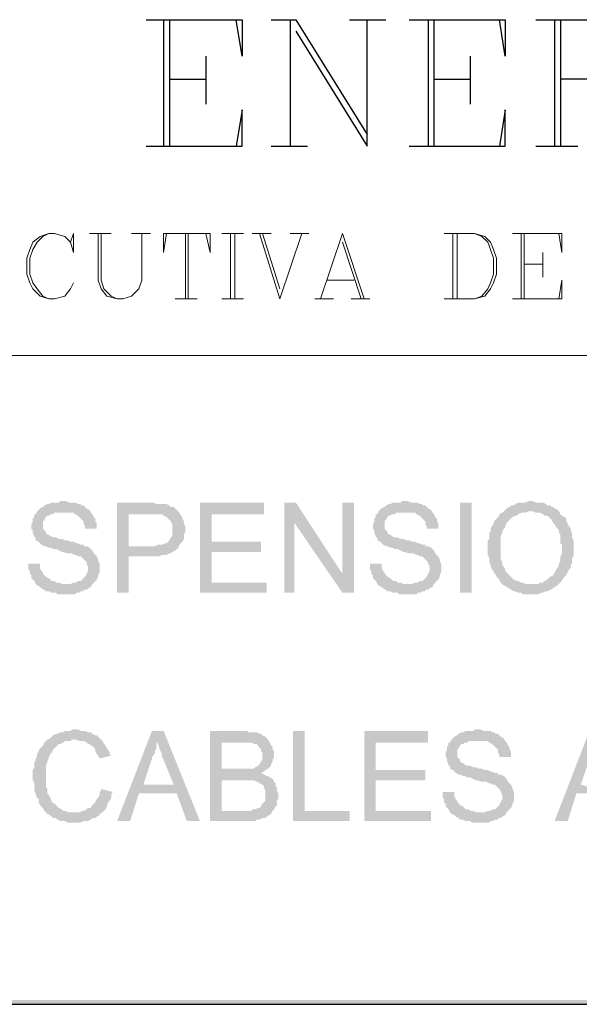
# Model space of a CAD drawing. Header units: millimetres. Extents: x 8 to 202, y 3 to 294.
# Tile 3 of 10: x 107 to 123, y 3 to 32. Entities that reach past the tile are written whole.
import ezdxf

# ---------------------------------------------------------------- set-up
doc = ezdxf.new("R2010")
doc.units = ezdxf.units.MM
doc.layers.add('DGE_CONTORNOS', color=7, linetype='Continuous', lineweight=0)
doc.layers.add('DGE_RELLENO', color=7, linetype='Continuous', lineweight=0)

msp = doc.modelspace()

# ---------------------------------------------------------------- hatches: boundary and pattern name
at = {"layer": 'DGE_RELLENO', "true_color": 0x000000}
for points in [[(107.95, 17.8929), (107.8653, 17.8929), (107.823, 17.8506), (107.6113, 17.8506), (107.5267, 17.8083), (107.4843, 17.8083), (107.3997, 17.7659), (107.3573, 17.7236), (107.2727, 17.6813), (107.2303, 17.639), (107.188, 17.5966), (107.1457, 17.5119), (107.1033, 17.5119), (107.1033, 17.4273), (107.061, 17.3849), (107.061, 17.3003), (107.0187, 17.2156), (107.0187, 17.0886), (107.061, 17.0463), (107.061, 16.9616), (107.1033, 16.8769), (107.1033, 16.8346), (107.1457, 16.8346), (107.1457, 16.7499), (107.2303, 16.7076), (107.2727, 16.6653), (107.315, 16.623), (107.3997, 16.5806), (107.442, 16.5806), (107.5267, 16.5383), (107.569, 16.5383), (107.6537, 16.4959), (107.7383, 16.4959), (107.823, 16.4536), (107.9077, 16.4113), (107.95, 16.4113), (108.077, 16.3689), (108.204, 16.3689), (108.2887, 16.3266), (108.331, 16.3266), (108.3733, 16.2843), (108.458, 16.2843), (108.5003, 16.2419), (108.5427, 16.1996), (108.585, 16.1573), (108.6273, 16.115), (108.6273, 16.0726), (108.6697, 15.988), (108.6697, 15.8609), (108.6273, 15.7763), (108.585, 15.6916), (108.5427, 15.6493), (108.5003, 15.607), (108.458, 15.5646), (108.3733, 15.5646), (108.331, 15.5223), (108.2463, 15.5223), (108.1617, 15.4799), (107.1457, 15.4799), (107.188, 15.4376), (107.2727, 15.3953), (107.315, 15.3529), (107.3997, 15.3106), (107.442, 15.2683), (107.5267, 15.2683), (107.6113, 15.2259), (107.7383, 15.2259), (107.7807, 15.1836), (108.0347, 15.1836), (108.2887, 15.1836), (108.331, 15.2259), (108.4157, 15.2259), (108.458, 15.2683), (108.5427, 15.2683), (108.5427, 15.3106), (108.6273, 15.3106), (108.6697, 15.3529), (108.7543, 15.3953), (108.7967, 15.4799), (108.839, 15.5223), (108.8813, 15.5646), (108.9237, 15.607), (108.966, 15.6916), (108.966, 15.7339), (109.0083, 15.8186), (109.0083, 16.0726), (108.966, 16.1573), (108.966, 16.1996), (108.9237, 16.2843), (108.8813, 16.3266), (108.839, 16.3689), (108.7967, 16.4536), (108.7543, 16.4959), (108.712, 16.5383), (108.6273, 16.5806), (108.5427, 16.5806), (108.5427, 16.623), (108.458, 16.623), (108.3733, 16.6653), (108.331, 16.6653), (108.2463, 16.7076), (108.1617, 16.7076), (108.077, 16.7499), (107.9923, 16.7499), (107.9077, 16.7923), (107.823, 16.7923), (107.7383, 16.8346), (107.6537, 16.8346), (107.569, 16.8769), (107.5267, 16.9193), (107.4843, 16.9193), (107.442, 16.9616), (107.442, 17.0039), (107.3997, 17.0463), (107.3573, 17.0886), (107.3573, 17.3003), (107.3997, 17.3426), (107.442, 17.4273), (107.4843, 17.4696), (107.5267, 17.4696), (107.569, 17.5119), (107.6537, 17.5119), (107.696, 17.5543), (108.7543, 17.5543), (108.712, 17.639), (108.6273, 17.6813), (108.585, 17.7236), (108.5427, 17.7659), (108.458, 17.7659), (108.458, 17.8083), (108.3733, 17.8083), (108.331, 17.8506), (108.1193, 17.8506), (108.0347, 17.8929)], [(110.49, 17.8506), (109.5163, 17.8506), (109.5163, 15.2259), (109.855, 15.2259), (109.855, 16.2843), (110.744, 16.2843), (110.8287, 16.3266), (110.9557, 16.3266), (111.0403, 16.3689), (111.0827, 16.3689), (111.125, 16.4113), (111.2097, 16.4536), (111.252, 16.4959), (111.2943, 16.4959), (111.2943, 16.5383), (109.855, 16.5806), (109.855, 17.5119), (110.5323, 17.5119), (111.3367, 17.5543), (111.2943, 17.5966), (111.252, 17.639), (111.2097, 17.6813), (111.1673, 17.7236), (111.0827, 17.7236), (111.0403, 17.7659), (110.9557, 17.8083), (110.871, 17.8083), (110.6593, 17.8083), (110.5747, 17.8506)], [(113.792, 17.8506), (111.9293, 17.8506), (111.9293, 15.2259), (113.8767, 15.2259), (113.8767, 15.5223), (112.268, 15.5223), (112.268, 16.4113), (113.7073, 16.4113), (113.7073, 16.7076), (112.268, 16.7076), (112.268, 17.5119), (113.792, 17.5119)], [(114.7233, 17.8506), (114.3847, 17.8506), (114.3847, 15.2259), (114.681, 15.2259), (114.681, 17.2579)], [(114.7233, 17.8506), (114.681, 17.2579), (116.078, 15.2259), (116.078, 15.7763)], [(116.4167, 17.8506), (116.078, 17.8506), (116.078, 15.2259), (116.4167, 15.2259)], [(117.8983, 17.8929), (117.8137, 17.8929), (117.7713, 17.8506), (117.5597, 17.8506), (117.475, 17.8083), (117.4327, 17.8083), (117.348, 17.7659), (117.3057, 17.7236), (117.221, 17.6813), (117.1787, 17.639), (117.1363, 17.5966), (117.094, 17.5119), (117.0517, 17.5119), (117.0517, 17.4273), (117.0093, 17.3849), (117.0093, 17.3003), (116.967, 17.2156), (116.967, 17.0886), (117.0093, 17.0463), (117.0093, 16.9616), (117.0517, 16.8769), (117.0517, 16.8346), (117.094, 16.8346), (117.094, 16.7499), (117.1787, 16.7076), (117.221, 16.6653), (117.2633, 16.623), (117.348, 16.5806), (117.3903, 16.5806), (117.475, 16.5383), (117.5173, 16.5383), (117.602, 16.4959), (117.6867, 16.4959), (117.7713, 16.4536), (117.856, 16.4113), (117.8983, 16.4113), (118.0253, 16.3689), (118.1523, 16.3689), (118.237, 16.3266), (118.2793, 16.3266), (118.3217, 16.2843), (118.4063, 16.2843), (118.4487, 16.2419), (118.491, 16.1996), (118.5333, 16.1573), (118.5757, 16.115), (118.5757, 16.0726), (118.618, 15.988), (118.618, 15.8609), (118.5757, 15.7763), (118.5333, 15.6916), (118.491, 15.6493), (118.4487, 15.607), (118.4063, 15.5646), (118.3217, 15.5646), (118.2793, 15.5223), (118.1947, 15.5223), (118.11, 15.4799), (117.094, 15.4799), (117.1363, 15.4376), (117.221, 15.3953), (117.2633, 15.3529), (117.348, 15.3106), (117.3903, 15.2683), (117.475, 15.2683), (117.5597, 15.2259), (117.6867, 15.2259), (117.729, 15.1836), (117.983, 15.1836), (118.237, 15.1836), (118.2793, 15.2259), (118.364, 15.2259), (118.4063, 15.2683), (118.491, 15.2683), (118.491, 15.3106), (118.5757, 15.3106), (118.618, 15.3529), (118.7027, 15.3953), (118.745, 15.4799), (118.7873, 15.5223), (118.8297, 15.5646), (118.872, 15.607), (118.9143, 15.6916), (118.9143, 15.7339), (118.9567, 15.8186), (118.9567, 16.0726), (118.9143, 16.1573), (118.9143, 16.1996), (118.872, 16.2843), (118.8297, 16.3266), (118.7873, 16.3689), (118.745, 16.4536), (118.7027, 16.4959), (118.6603, 16.5383), (118.5757, 16.5806), (118.491, 16.5806), (118.491, 16.623), (118.4063, 16.623), (118.3217, 16.6653), (118.2793, 16.6653), (118.1947, 16.7076), (118.11, 16.7076), (118.0253, 16.7499), (117.9407, 16.7499), (117.856, 16.7923), (117.7713, 16.7923), (117.6867, 16.8346), (117.602, 16.8346), (117.5173, 16.8769), (117.475, 16.9193), (117.4327, 16.9193), (117.3903, 16.9616), (117.3903, 17.0039), (117.348, 17.0463), (117.3057, 17.0886), (117.3057, 17.3003), (117.348, 17.3426), (117.3903, 17.4273), (117.4327, 17.4696), (117.475, 17.4696), (117.5173, 17.5119), (117.602, 17.5119), (117.6443, 17.5543), (118.7027, 17.5543), (118.6603, 17.639), (118.5757, 17.6813), (118.5333, 17.7236), (118.491, 17.7659), (118.4063, 17.7659), (118.4063, 17.8083), (118.3217, 17.8083), (118.2793, 17.8506), (118.0677, 17.8506), (117.983, 17.8929)], [(119.507, 17.8506), (119.8457, 17.8506), (119.8457, 15.2259), (119.507, 15.2259), (119.507, 17.8506)], [(121.5813, 17.8929), (121.4967, 17.8929), (121.412, 17.8506), (121.2003, 17.8506), (121.1157, 17.8083), (121.0733, 17.7659), (120.9887, 17.7659), (120.9463, 17.7236), (120.8617, 17.6813), (120.8193, 17.639), (120.777, 17.5966), (121.6237, 17.5966), (121.7083, 17.5543), (121.8353, 17.5543), (121.92, 17.5119), (121.9623, 17.4696), (122.047, 17.4696), (122.0893, 17.4273), (122.1317, 17.3849), (122.174, 17.3426), (122.2163, 17.2579), (122.2587, 17.2156), (122.301, 17.131), (122.3433, 17.0886), (122.3857, 17.0463), (122.3857, 16.9616), (122.428, 16.9193), (122.428, 16.6653), (122.4703, 16.623), (122.4703, 16.3689), (122.428, 16.2843), (122.428, 16.1573), (122.3857, 16.0726), (122.3857, 16.0303), (122.3433, 15.9456), (122.301, 15.9033), (122.301, 15.8609), (122.2587, 15.8186), (122.2163, 15.7339), (122.1317, 15.6916), (122.0893, 15.6493), (122.047, 15.607), (121.9623, 15.5646), (121.92, 15.5223), (121.8353, 15.5223), (121.793, 15.4799), (121.5813, 15.4799), (122.3857, 15.4799), (122.428, 15.5223), (122.4703, 15.5646), (122.5127, 15.6493), (122.555, 15.6916), (122.5973, 15.7339), (122.6397, 15.8186), (122.682, 15.9033), (122.7243, 15.9456), (122.7243, 16.0303), (122.7667, 16.0726), (122.7667, 16.2419), (122.809, 16.2843), (122.809, 16.7499), (122.7667, 16.8346), (122.7667, 16.9616), (122.7243, 17.0463), (122.7243, 17.0886), (122.682, 17.1733), (122.6397, 17.2156), (122.6397, 17.2579), (122.5973, 17.3003), (122.5973, 17.3849), (122.555, 17.4273), (122.4703, 17.4696), (122.428, 17.5119), (122.3857, 17.5966), (122.3433, 17.639), (122.2587, 17.6813), (122.2163, 17.7236), (122.174, 17.7236), (122.1317, 17.7659), (122.047, 17.7659), (122.0047, 17.8083), (121.92, 17.8506), (121.7083, 17.8506), (121.6237, 17.8929)], [(108.7543, 17.5543), (107.95, 17.5543), (108.2463, 17.5543), (108.2887, 17.5119), (108.3733, 17.4696), (108.4157, 17.4273), (108.458, 17.3849), (108.5003, 17.3426), (108.5427, 17.3003), (108.5427, 17.2156), (108.585, 17.1733), (108.585, 17.0886), (108.9237, 17.0886), (108.9237, 17.2579), (108.8813, 17.3003), (108.8813, 17.3849), (108.839, 17.4273), (108.7967, 17.5119)], [(111.3367, 17.5543), (110.5323, 17.5119), (110.8287, 17.5119), (110.871, 17.4696), (110.9557, 17.4273), (110.998, 17.3849), (111.0403, 17.3426), (111.0827, 17.3003), (111.125, 17.2156), (111.125, 16.8769), (111.0827, 16.8346), (111.0403, 16.7499), (110.998, 16.7076), (110.9557, 16.6653), (110.9133, 16.6653), (110.8287, 16.623), (110.7017, 16.623), (110.617, 16.5806), (109.855, 16.5806), (111.2943, 16.5383), (111.3367, 16.623), (111.379, 16.6653), (111.4213, 16.7076), (111.4637, 16.7923), (111.4637, 16.9193), (111.506, 17.0039), (111.506, 17.1733), (111.4637, 17.2156), (111.4637, 17.3003), (111.4213, 17.3849), (111.4213, 17.4273), (111.379, 17.4696)], [(118.7027, 17.5543), (117.8983, 17.5543), (118.1947, 17.5543), (118.237, 17.5119), (118.3217, 17.4696), (118.364, 17.4273), (118.4063, 17.3849), (118.4487, 17.3426), (118.491, 17.3003), (118.491, 17.2156), (118.5333, 17.1733), (118.5333, 17.0886), (118.872, 17.0886), (118.872, 17.2579), (118.8297, 17.3003), (118.8297, 17.3849), (118.7873, 17.4273), (118.745, 17.5119)], [(120.777, 17.5966), (120.7347, 17.5543), (120.65, 17.5119), (120.65, 17.4696), (120.6077, 17.4273), (120.5653, 17.3849), (120.523, 17.3426), (120.4807, 17.2579), (120.4807, 17.2156), (120.4383, 17.1733), (120.396, 17.0886), (120.396, 17.0039), (120.3537, 16.9616), (120.3537, 16.7923), (120.3113, 16.7499), (120.3113, 16.3266), (120.3537, 16.2419), (120.3537, 16.115), (120.396, 16.0303), (120.396, 15.988), (120.4383, 15.9033), (120.4807, 15.8609), (120.4807, 15.8186), (120.523, 15.7763), (120.5653, 15.6916), (120.6077, 15.6493), (120.65, 15.607), (120.6923, 15.5223), (120.7347, 15.4799), (120.777, 15.4376), (120.8617, 15.3953), (120.904, 15.3529), (120.9463, 15.3529), (120.9887, 15.3106), (121.0733, 15.2683), (121.1157, 15.2683), (121.2003, 15.2259), (121.285, 15.2259), (121.3273, 15.1836), (121.5813, 15.1836), (121.793, 15.1836), (121.8777, 15.2259), (121.92, 15.2259), (122.0047, 15.2683), (122.047, 15.2683), (122.1317, 15.3106), (122.2163, 15.3529), (122.2587, 15.3953), (122.3433, 15.4376), (122.3857, 15.4799), (121.412, 15.4799), (121.3273, 15.5223), (121.285, 15.5223), (121.2003, 15.5646), (121.158, 15.5646), (121.0733, 15.607), (121.031, 15.6493), (120.9887, 15.6916), (120.9463, 15.7339), (120.904, 15.7763), (120.8617, 15.8186), (120.8193, 15.8609), (120.8193, 15.9033), (120.777, 15.988), (120.7347, 16.0303), (120.7347, 16.115), (120.6923, 16.1996), (120.6923, 16.8769), (120.7347, 16.9616), (120.7347, 17.0039), (120.777, 17.0886), (120.8193, 17.131), (120.8193, 17.1733), (120.8617, 17.2579), (120.904, 17.3003), (120.9463, 17.3426), (120.9887, 17.3849), (121.031, 17.4273), (121.1157, 17.4696), (121.158, 17.4696), (121.2003, 17.5119), (121.285, 17.5543), (121.412, 17.5543), (121.4967, 17.5966), (121.5813, 17.5966)], [(107.2727, 16.0726), (106.934, 16.0726), (106.934, 15.9033), (106.9763, 15.8609), (106.9763, 15.7763), (107.0187, 15.7339), (107.0187, 15.6493), (107.061, 15.607), (107.1033, 15.5646), (107.1457, 15.4799), (108.0347, 15.4799), (107.9077, 15.4799), (107.823, 15.5223), (107.7383, 15.5223), (107.696, 15.5646), (107.6113, 15.5646), (107.569, 15.607), (107.5267, 15.6493), (107.442, 15.6916), (107.3997, 15.7339), (107.3573, 15.7763), (107.3573, 15.8186), (107.315, 15.8609), (107.2727, 15.9456), (107.2727, 16.0303)], [(117.221, 16.0726), (116.8823, 16.0726), (116.8823, 15.9033), (116.9247, 15.8609), (116.9247, 15.7763), (116.967, 15.7339), (116.967, 15.6493), (117.0093, 15.607), (117.0517, 15.5646), (117.094, 15.4799), (117.983, 15.4799), (117.856, 15.4799), (117.7713, 15.5223), (117.6867, 15.5223), (117.6443, 15.5646), (117.5597, 15.5646), (117.5173, 15.607), (117.475, 15.6493), (117.3903, 15.6916), (117.348, 15.7339), (117.3057, 15.7763), (117.3057, 15.8186), (117.2633, 15.8609), (117.221, 15.9456), (117.221, 16.0303)], [(108.2887, 11.2466), (108.204, 11.2466), (108.1617, 11.2043), (107.9923, 11.2043), (107.95, 11.1619), (107.8653, 11.1619), (107.7807, 11.1196), (107.7383, 11.1196), (107.6537, 11.0773), (107.6113, 11.0349), (107.569, 10.9926), (107.4843, 10.9503), (107.442, 10.9079), (107.3997, 10.8656), (107.3573, 10.781), (107.315, 10.7386), (107.2727, 10.6963), (107.2303, 10.6116), (107.188, 10.5269), (107.188, 10.4846), (107.1457, 10.3999), (107.1457, 10.3576), (107.1033, 10.273), (107.1033, 10.1459), (107.061, 10.0613), (107.061, 9.765), (107.1033, 9.6803), (107.1033, 9.4686), (107.1457, 9.3839), (107.1457, 9.3416), (107.188, 9.257), (107.2303, 9.2146), (107.2303, 9.13), (107.2727, 9.0453), (107.315, 9.0029), (107.3573, 8.9606), (107.3997, 8.8759), (107.442, 8.8336), (107.4843, 8.7913), (108.2887, 8.8336), (108.077, 8.8336), (108.0347, 8.8759), (107.95, 8.8759), (107.9077, 8.9183), (107.823, 8.9606), (107.7807, 9.0029), (107.7383, 9.0453), (107.696, 9.0876), (107.6113, 9.13), (107.6113, 9.1723), (107.569, 9.257), (107.5267, 9.3416), (107.4843, 9.3839), (107.4843, 9.5109), (107.442, 9.5956), (107.442, 10.1883), (107.4843, 10.273), (107.4843, 10.3153), (107.5267, 10.3999), (107.5267, 10.4423), (107.569, 10.5269), (107.6113, 10.5693), (107.6537, 10.6539), (107.696, 10.6963), (107.7383, 10.7386), (107.7807, 10.781), (107.823, 10.8233), (107.8653, 10.8233), (107.95, 10.8656), (107.9923, 10.9079), (108.1617, 10.9079), (108.204, 10.9503), (109.0507, 10.9503), (109.0083, 10.9926), (108.966, 11.0349), (108.9237, 11.0773), (108.8813, 11.0773), (108.7967, 11.1196), (108.7543, 11.1619), (108.6697, 11.1619), (108.585, 11.2043), (108.458, 11.2043), (108.3733, 11.2466)], [(110.871, 11.2043), (110.5323, 11.2043), (109.5163, 8.5796), (109.8973, 8.5796), (110.1513, 9.3839), (111.252, 9.3839), (110.2783, 9.638), (110.5323, 10.3999), (110.5323, 10.4423), (110.5747, 10.4846), (110.617, 10.5693), (110.617, 10.6116), (110.6593, 10.6963), (110.6593, 10.8233), (110.7017, 10.9079)], [(110.871, 11.2043), (110.7017, 10.9079), (110.7017, 10.8233), (110.744, 10.7386), (110.744, 10.6963), (110.7863, 10.6116), (110.8287, 10.5269), (110.8287, 10.4423), (110.871, 10.3576), (111.1673, 9.638), (110.2783, 9.638), (111.252, 9.3839), (111.5483, 8.5796), (111.9293, 8.5796)], [(113.1993, 11.2043), (112.2257, 11.2043), (112.2257, 8.5796), (113.538, 8.5796), (113.5803, 8.622), (113.665, 8.622), (113.7497, 8.6643), (113.8343, 8.6643), (113.8767, 8.7066), (113.919, 8.7489), (113.9613, 8.7489), (114.0037, 8.7913), (114.046, 8.8759), (112.5643, 8.8759), (112.5643, 9.765), (113.1993, 9.765), (114.046, 9.8073), (113.9613, 9.8496), (113.919, 9.8919), (113.8767, 9.8919), (113.792, 9.9343), (113.7073, 9.9766), (113.792, 10.0189), (113.8343, 10.0613), (112.5643, 10.1036), (112.5643, 10.8656), (113.9613, 10.8656), (113.919, 10.9503), (113.8767, 10.9926), (113.8343, 11.0349), (113.7497, 11.0773), (113.7073, 11.1196), (113.665, 11.1196), (113.5803, 11.1619), (113.3687, 11.1619), (113.284, 11.2043)], [(114.9773, 11.2043), (114.6387, 11.2043), (114.6387, 8.5796), (116.2897, 8.5796), (116.2897, 8.8759), (114.9773, 8.8759)], [(118.5757, 11.2043), (116.713, 11.2043), (116.713, 8.5796), (118.6603, 8.5796), (118.6603, 8.8759), (117.0517, 8.8759), (117.0517, 9.765), (118.491, 9.765), (118.491, 10.0613), (117.0517, 10.0613), (117.0517, 10.8656), (118.5757, 10.8656)], [(120.015, 11.2466), (119.9303, 11.2466), (119.888, 11.2043), (119.6763, 11.2043), (119.5917, 11.1619), (119.5493, 11.1619), (119.4647, 11.1196), (119.4223, 11.0773), (119.3377, 11.0349), (119.2953, 10.9926), (119.253, 10.9503), (119.2107, 10.8656), (119.1683, 10.8656), (119.1683, 10.781), (119.126, 10.7386), (119.126, 10.6539), (119.0837, 10.5693), (119.0837, 10.4423), (119.126, 10.3999), (119.126, 10.3153), (119.1683, 10.2306), (119.1683, 10.1883), (119.2107, 10.1883), (119.2107, 10.1036), (119.2953, 10.0613), (119.3377, 10.0189), (119.38, 9.9766), (119.4647, 9.9343), (119.507, 9.9343), (119.5917, 9.8919), (119.634, 9.8919), (119.7187, 9.8496), (119.8033, 9.8496), (119.888, 9.8073), (119.9727, 9.765), (120.015, 9.765), (120.142, 9.7226), (120.269, 9.7226), (120.3537, 9.6803), (120.396, 9.6803), (120.4383, 9.638), (120.523, 9.638), (120.5653, 9.5956), (120.6077, 9.5533), (120.65, 9.5109), (120.6923, 9.4686), (120.6923, 9.4263), (120.7347, 9.3416), (120.7347, 9.2146), (120.6923, 9.13), (120.65, 9.0453), (120.6077, 9.0029), (120.5653, 8.9606), (120.523, 8.9183), (120.4383, 8.9183), (120.396, 8.8759), (120.3113, 8.8759), (120.2267, 8.8336), (119.2107, 8.8336), (119.253, 8.7913), (119.3377, 8.7489), (119.38, 8.7066), (119.4647, 8.6643), (119.507, 8.622), (119.5917, 8.622), (119.6763, 8.5796), (119.8033, 8.5796), (119.8457, 8.5373), (120.0997, 8.5373), (120.3537, 8.5373), (120.396, 8.5796), (120.4807, 8.5796), (120.523, 8.622), (120.6077, 8.622), (120.6077, 8.6643), (120.6923, 8.6643), (120.7347, 8.7066), (120.8193, 8.7489), (120.8617, 8.8336), (120.904, 8.8759), (120.9463, 8.9183), (120.9887, 8.9606), (121.031, 9.0453), (121.031, 9.0876), (121.0733, 9.1723), (121.0733, 9.4263), (121.031, 9.5109), (121.031, 9.5533), (120.9887, 9.638), (120.9463, 9.6803), (120.904, 9.7226), (120.8617, 9.8073), (120.8193, 9.8496), (120.777, 9.8919), (120.6923, 9.9343), (120.6077, 9.9343), (120.6077, 9.9766), (120.523, 9.9766), (120.4383, 10.0189), (120.396, 10.0189), (120.3113, 10.0613), (120.2267, 10.0613), (120.142, 10.1036), (120.0573, 10.1036), (119.9727, 10.1459), (119.888, 10.1459), (119.8033, 10.1883), (119.7187, 10.1883), (119.634, 10.2306), (119.5917, 10.273), (119.5493, 10.273), (119.507, 10.3153), (119.507, 10.3576), (119.4647, 10.3999), (119.4223, 10.4423), (119.4223, 10.6539), (119.4647, 10.6963), (119.507, 10.781), (119.5493, 10.8233), (119.5917, 10.8233), (119.634, 10.8656), (119.7187, 10.8656), (119.761, 10.9079), (120.8193, 10.9079), (120.777, 10.9926), (120.6923, 11.0349), (120.65, 11.0773), (120.6077, 11.1196), (120.523, 11.1196), (120.523, 11.1619), (120.4383, 11.1619), (120.396, 11.2043), (120.1843, 11.2043), (120.0997, 11.2466)], [(123.6133, 11.2043), (123.2747, 11.2043), (122.2587, 8.5796), (122.6397, 8.5796), (122.8937, 9.3839), (123.9943, 9.3839), (123.0207, 9.638), (123.2747, 10.3999), (123.2747, 10.4423), (123.317, 10.4846), (123.3593, 10.5693), (123.3593, 10.6116), (123.4017, 10.6963), (123.4017, 10.8233), (123.444, 10.9079)], [(109.0507, 10.9503), (108.2887, 10.9503), (108.331, 10.9503), (108.4157, 10.9079), (108.5427, 10.9079), (108.6273, 10.8656), (108.6697, 10.8233), (108.712, 10.8233), (108.7543, 10.781), (108.839, 10.7386), (108.8813, 10.6539), (108.8813, 10.6116), (108.9237, 10.5269), (108.966, 10.4846), (109.0083, 10.3999), (109.347, 10.4846), (109.3047, 10.5269), (109.3047, 10.5693), (109.2623, 10.6539), (109.22, 10.6963), (109.1777, 10.781), (109.1353, 10.8233), (109.093, 10.9079)], [(120.8193, 10.9079), (120.015, 10.9079), (120.3113, 10.9079), (120.3537, 10.8656), (120.4383, 10.8233), (120.4807, 10.781), (120.523, 10.7386), (120.5653, 10.6963), (120.6077, 10.6539), (120.6077, 10.5693), (120.65, 10.5269), (120.65, 10.4423), (120.9887, 10.4423), (120.9887, 10.6116), (120.9463, 10.6539), (120.9463, 10.7386), (120.904, 10.781), (120.8617, 10.8656)], [(113.9613, 10.8656), (113.1147, 10.8656), (113.4533, 10.8656), (113.4957, 10.8233), (113.5803, 10.8233), (113.6227, 10.781), (113.665, 10.6963), (113.7073, 10.6963), (113.7073, 10.6116), (113.7497, 10.5693), (113.7497, 10.3576), (113.7073, 10.3153), (113.665, 10.2306), (113.6227, 10.1883), (113.538, 10.1459), (113.4957, 10.1036), (112.5643, 10.1036), (113.8343, 10.0613), (113.919, 10.1036), (113.9613, 10.1459), (114.0037, 10.1883), (114.0037, 10.2306), (114.046, 10.3153), (114.046, 10.3576), (114.0883, 10.4423), (114.0883, 10.6116), (114.046, 10.6539), (114.046, 10.7386), (114.0037, 10.781), (113.9613, 10.8656)], [(114.046, 9.8073), (113.1993, 9.765), (113.4957, 9.765), (113.5803, 9.7226), (113.6227, 9.7226), (113.665, 9.6803), (113.7497, 9.638), (113.792, 9.5956), (113.792, 9.5533), (113.8343, 9.4686), (113.8343, 9.1723), (113.792, 9.13), (113.7497, 9.0876), (113.7073, 9.0029), (113.665, 8.9606), (113.6227, 8.9606), (113.538, 8.9183), (113.4533, 8.9183), (113.411, 8.8759), (112.5643, 8.8759), (114.046, 8.8759), (114.0883, 8.9183), (114.1307, 9.0029), (114.173, 9.0453), (114.173, 9.1723), (114.2153, 9.257), (114.2153, 9.3839), (114.173, 9.4686), (114.173, 9.5533), (114.1307, 9.5956), (114.1307, 9.6803), (114.0883, 9.7226)], [(109.0507, 9.5109), (109.0507, 9.4686), (109.0083, 9.4263), (109.0083, 9.3416), (108.966, 9.257), (108.9237, 9.2146), (108.8813, 9.13), (108.839, 9.0876), (108.7967, 9.0453), (108.7543, 9.0029), (108.7543, 8.9606), (108.6697, 8.9606), (108.6273, 8.9183), (108.5427, 8.8759), (108.5003, 8.8759), (108.4157, 8.8336), (108.2887, 8.8336), (107.4843, 8.7913), (107.569, 8.7489), (107.6113, 8.7066), (107.6537, 8.6643), (107.7383, 8.6643), (107.7807, 8.622), (107.8653, 8.5796), (107.9923, 8.5796), (108.077, 8.5373), (108.458, 8.5373), (108.5427, 8.5796), (108.6697, 8.5796), (108.7543, 8.622), (108.7967, 8.6643), (108.8813, 8.6643), (108.9237, 8.7066), (109.0083, 8.7489), (109.0083, 8.7913), (109.093, 8.8336), (109.1353, 8.8759), (109.1777, 8.9183), (109.22, 9.0029), (109.22, 9.0453), (109.2623, 9.13), (109.3047, 9.1723), (109.347, 9.257), (109.347, 9.3416), (109.3893, 9.4263)], [(119.3377, 9.4263), (118.999, 9.4263), (118.999, 9.257), (119.0413, 9.2146), (119.0413, 9.13), (119.0837, 9.0876), (119.0837, 9.0029), (119.126, 8.9606), (119.1683, 8.9183), (119.2107, 8.8336), (120.0997, 8.8336), (119.9727, 8.8336), (119.888, 8.8759), (119.8033, 8.8759), (119.761, 8.9183), (119.6763, 8.9183), (119.634, 8.9606), (119.5917, 9.0029), (119.507, 9.0453), (119.4647, 9.0876), (119.4223, 9.13), (119.4223, 9.1723), (119.38, 9.2146), (119.3377, 9.2993), (119.3377, 9.3839)], [(201.9723, 3.2456), (201.8453, 3.3726), (23.5797, 3.2456)], [(201.8453, 3.3726), (23.5797, 3.2456), (23.7067, 3.3726)]]:
    msp.add_hatch(color=7, dxfattribs=at).paths.add_polyline_path(points, flags=0)

# ---------------------------------------------------------------- linework, layer by layer
at = {"layer": 'DGE_CONTORNOS', "lineweight": 25}
for points in [[(110.363, 31.9053), (113.157, 31.9053), (113.157, 30.847), (112.9877, 31.9053)], [(110.871, 31.9053), (110.871, 28.2223)], [(111.0403, 31.9053), (111.0403, 28.2223)], [(114.0037, 31.9053), (114.7233, 31.9053)], [(114.554, 31.9053), (114.554, 28.2223)], [(114.7233, 31.9053), (116.7977, 28.5609)], [(114.7233, 31.5666), (116.7977, 28.2223), (116.7977, 31.9053)], [(116.2897, 31.9053), (117.348, 31.9053)], [(118.0253, 31.9053), (120.8193, 31.9053), (120.8193, 30.847), (120.65, 31.9053)], [(118.5757, 31.9053), (118.5757, 28.2223)], [(118.745, 31.9053), (118.745, 28.2223)], [(121.7083, 31.9053), (123.825, 31.9053), (124.333, 31.7359), (124.5023, 31.5666), (124.6717, 31.1856), (124.6717, 30.847), (124.5023, 30.5083), (124.333, 30.339), (123.825, 30.1696), (122.428, 30.1696)], [(122.2587, 31.9053), (122.2587, 28.2223)], [(122.428, 31.9053), (122.428, 28.2223)], [(112.0987, 30.847), (112.0987, 29.4499)], [(119.8033, 30.847), (119.8033, 29.4499)], [(111.0403, 30.1696), (112.0987, 30.1696)], [(118.745, 30.1696), (119.8033, 30.1696)], [(110.363, 28.2223), (113.157, 28.2223), (113.157, 29.2806), (112.9877, 28.2223)], [(118.0253, 28.2223), (120.8193, 28.2223), (120.8193, 29.2806), (120.65, 28.2223)], [(114.0037, 28.2223), (115.062, 28.2223)], [(121.7083, 28.2223), (122.936, 28.2223)], [(7.874, 3.2456), (201.9723, 3.2456)]]:
    msp.add_lwpolyline(points, dxfattribs=at)
at = {"layer": 'DGE_CONTORNOS', "lineweight": 5}
for points in [[(108.1617, 25.4283), (108.2463, 25.132), (108.2463, 25.6823), (108.1617, 25.4283), (107.9923, 25.5976), (107.696, 25.6823), (107.5267, 25.6823), (107.2727, 25.5976), (107.061, 25.4283), (106.9763, 25.2166), (106.8917, 24.9626), (106.8917, 24.497), (106.9763, 24.2429), (107.061, 24.0736), (107.2727, 23.8619), (107.5267, 23.7773), (107.696, 23.7773), (107.9923, 23.8619), (108.1617, 24.0736), (108.2463, 24.2429)], [(107.5267, 25.6823), (107.3573, 25.5976), (107.188, 25.4283), (107.061, 25.2166), (106.9763, 24.9626), (106.9763, 24.497), (107.061, 24.2429), (107.188, 24.0736), (107.3573, 23.8619), (107.5267, 23.7773)], [(108.712, 25.6823), (109.347, 25.6823)], [(108.966, 25.6823), (108.966, 24.3276), (109.0507, 24.0736), (109.22, 23.8619), (109.5163, 23.7773), (109.6857, 23.7773), (109.9397, 23.8619), (110.1513, 24.0736), (110.236, 24.3276), (110.236, 25.6823)], [(109.0507, 25.6823), (109.0507, 24.3276), (109.1353, 24.0736), (109.347, 23.8619), (109.5163, 23.7773)], [(109.9397, 25.6823), (110.49, 25.6823)], [(110.9557, 25.6823), (110.871, 25.132), (110.871, 25.6823), (112.2257, 25.6823), (112.2257, 25.132), (112.0987, 25.6823)], [(111.506, 25.6823), (111.506, 23.7773)], [(111.5907, 25.6823), (111.5907, 23.7773)], [(112.5643, 25.6823), (113.1993, 25.6823)], [(112.8183, 25.6823), (112.8183, 23.7773)], [(112.9453, 25.6823), (112.9453, 23.7773)], [(113.4533, 25.6823), (114.0037, 25.6823)], [(113.665, 25.6823), (114.2577, 23.7773)], [(113.7497, 25.6823), (114.2577, 24.0736)], [(114.8927, 25.6823), (114.2577, 23.7773)], [(114.554, 25.6823), (115.1043, 25.6823)], [(115.443, 23.7773), (116.078, 25.6823), (116.713, 23.7773)], [(119.0413, 25.6823), (119.9303, 25.6823), (120.2267, 25.5976), (120.396, 25.4283), (120.4807, 25.2166), (120.5653, 24.9626), (120.5653, 24.497), (120.4807, 24.2429), (120.396, 24.0736), (120.2267, 23.8619), (119.9303, 23.7773), (119.0413, 23.7773)], [(119.2953, 25.6823), (119.2953, 23.7773)], [(119.4223, 25.6823), (119.4223, 23.7773)], [(119.9303, 25.6823), (120.142, 25.5976), (120.3113, 25.4283), (120.396, 25.2166), (120.4807, 24.9626), (120.4807, 24.497), (120.396, 24.2429), (120.3113, 24.0736), (120.142, 23.8619), (119.9303, 23.7773)], [(121.031, 25.6823), (122.4703, 25.6823), (122.4703, 25.132), (122.3857, 25.6823)], [(121.285, 25.6823), (121.285, 23.7773)], [(121.3697, 25.6823), (121.3697, 23.7773)], [(116.078, 25.4283), (116.6283, 23.7773)], [(121.92, 25.132), (121.92, 24.4123)], [(121.3697, 24.7933), (121.92, 24.7933)], [(115.6123, 24.3276), (116.4167, 24.3276)], [(121.031, 23.7773), (122.4703, 23.7773), (122.4703, 24.3276), (122.3857, 23.7773)], [(111.2097, 23.7773), (111.8447, 23.7773)], [(112.5643, 23.7773), (113.1993, 23.7773)], [(115.2737, 23.7773), (115.824, 23.7773)], [(116.332, 23.7773), (116.8823, 23.7773)]]:
    msp.add_lwpolyline(points, dxfattribs=at)
at = {"layer": 'DGE_CONTORNOS', "lineweight": 9}
msp.add_lwpolyline([(23.5797, 22.1263), (201.9723, 22.1263)], dxfattribs=at)

doc.saveas('drawing.dxf')
